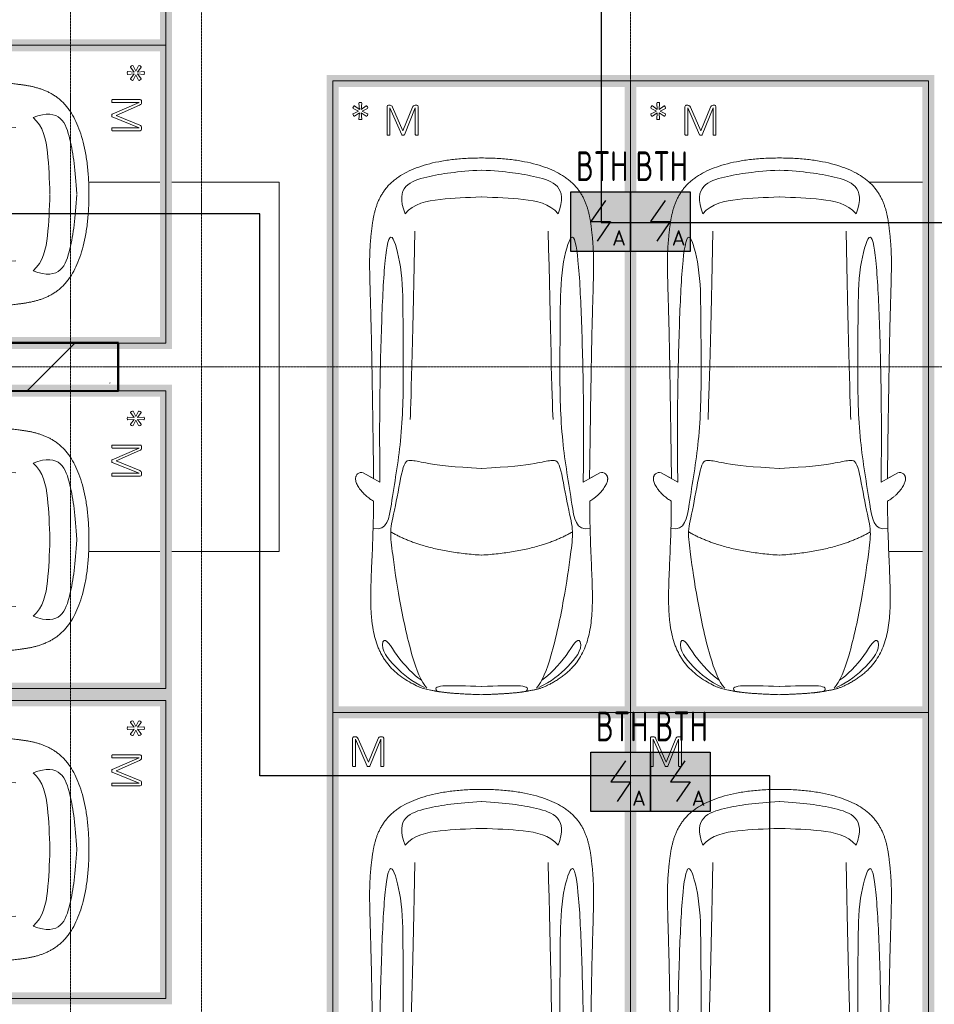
# Model space of a CAD drawing. Header units: millimetres. Extents: x -135639 to 224623, y -383017 to -59102.
# Tile 229 of 256: x 94267 to 101944, y -260866 to -252601. Entities that reach past the tile are written whole.
import ezdxf
from ezdxf.enums import TextEntityAlignment as Align

# ---------------------------------------------------------------- set-up
doc = ezdxf.new("R2010")
doc.units = ezdxf.units.MM
for name, pattern in [('CONTINOUS', [0]), ('Линия сетки', [25, 20, -2.5, 0, -2.5]), ('Невидимые', [5, 3, -2]), ('Штрих_3_3_', [6, 3, -3])]:
    doc.linetypes.add(name, pattern=pattern)
for name, color, linetype, lineweight in [('A-000-M_MASS', 7, 'Continuous', 18), ('A-200-M_WALL_INT', 7, 'Continuous', 18), ('C-953-M_PARKING', 7, 'Continuous', 18), ('C-953-MH_PARKING', 7, 'Невидимые', 18), ('S-160-M_FOUND', 7, 'Continuous', 18), ('S-280-M_COLUMN', 7, 'Continuous', 18), ('Z-030-M_GRID', 7, 'Continuous', 9), ('ПС', 7, 'Continuous', 40), ('СС-011-ПОЖ-СИГНАЛИЗАЦИЯ', 1, 'Continuous', 30)]:
    doc.layers.add(name, color=color, linetype=linetype, lineweight=lineweight)
doc.styles.add('1111', font='isocpeur.ttf')

# ---------------------------------------------------------------- blocks, each defined once
blk = doc.blocks.new('A_PAR_Parking - M_Зависимые-2663510-B2_-11_400_')
at = {"layer": 'C-953-M_PARKING', "true_color": 0xf7f9fb}
blk.add_hatch(color=7, dxfattribs=at).paths.add_polyline_path([(-1300, 1541.5), (-1300, -2700), (1300, -2700), (1300, 2650), (1200, 2650), (1200, -2600), (-1200, -2600), (-1200, 2650), (-1300, 2650), (-1300, 2234.8)])
at = {"layer": 'A-000-M_MASS', "color": 253, "true_color": 0xaaaaaa}
for p, q in [((-853.2, 716.7), (-993.1, 639.1)), ((-906.1, 687.4), (-993.1, 639.1)), ((853.2, 716.7), (993.1, 639.1)), ((993.1, 639.1), (906.1, 687.4))]:
    blk.add_line(p, q, dxfattribs=at)
for centre, start, end in [((-1010.2, 677.7), 223.41837, 293.93047), ((1010.2, 677.7), 246.06953, 316.58163)]:
    blk.add_arc(centre, 42.2, start, end, dxfattribs=at)
for points, knots in [([(-907.6, 876.4), (-907.6, 976), (-911.2, 1161), (-920, 1362), (-926.1, 1508.1), (-930.5, 1645.4), (-930.2, 1768.6), (-921.6, 1880.2), (-910.5, 1957.2), (-893.9, 2030.5), (-870.8, 2100), (-840.5, 2165.3), (-808.7, 2215.9), (-778.9, 2254), (-754.4, 2281.2), (-727.4, 2307.2), (-698.1, 2331.9), (-667.3, 2354.9), (-635.8, 2376.1), (-604.5, 2395.2), (-574, 2412.1), (-545.3, 2426.4), (-519.1, 2437.8), (-499.9, 2445), (-485.2, 2449.7), (-474.3, 2452.8), (-463.2, 2455.6), (-451.9, 2458.1), (-440.1, 2460.6), (-427.5, 2463), (-414, 2465.5), (-401.8, 2467.8), (-391.4, 2469.7), (-383.1, 2471.3), (-375.8, 2472.6), (-369.6, 2473.7), (-363, 2474.8), (-356.1, 2475.9), (-348.8, 2477.1), (-342.9, 2477.9), (-336.8, 2478.8), (-330.4, 2479.7), (-323.7, 2480.6), (-316.6, 2481.5), (-309.1, 2482.4), (-301.4, 2483.3), (-293.2, 2484.2), (-284.6, 2485.1), (-275.5, 2486), (-262.9, 2487.1), (-249.4, 2488.3), (-234.8, 2489.5), (-223.4, 2490.4), (-211.5, 2491.2), (-198.9, 2492.1), (-185.8, 2492.9), (-167.6, 2494), (-148.2, 2495.1), (-127.4, 2496.1), (-105.9, 2497.2), (-77.2, 2498.4), (-39.8, 2499.8), (-13, 2500.7), (0.9, 2501.1)], [-1, -1, -1, -1, -0.913265, -0.826531, -0.783163, -0.739796, -0.653061, -0.612245, -0.571429, -0.530612, -0.489796, -0.44898, -0.408163, -0.387755, -0.367347, -0.346939, -0.326531, -0.306122, -0.285714, -0.265306, -0.244898, -0.22449, -0.204082, -0.183673, -0.173469, -0.163265, -0.153061, -0.142857, -0.132653, -0.122449, -0.112245, -0.102041, -0.096939, -0.091837, -0.086735, -0.084184, -0.081633, -0.076531, -0.07398, -0.071429, -0.068878, -0.066327, -0.063776, -0.061224, -0.058673, -0.056122, -0.053571, -0.05102, -0.048469, -0.045918, -0.040816, -0.038265, -0.035714, -0.033163, -0.030612, -0.028061, -0.02551, -0.020408, -0.017857, -0.015306, -0.010204, -0.005102, 0, 0, 0, 0]), ([(0.9, 2501.1), (21.7, 2500.5), (51.4, 2499.4), (87.7, 2498), (113.2, 2496.8), (137.2, 2495.6), (159.8, 2494.4), (180.9, 2493.2), (200.8, 2491.9), (219.4, 2490.6), (236.6, 2489.3), (252.9, 2488), (267.9, 2486.6), (281.9, 2485.3), (295, 2483.9), (307, 2482.6), (319.6, 2481.1), (329.9, 2479.7), (338.4, 2478.5), (344.6, 2477.7), (350.4, 2476.8), (355.9, 2475.9), (361.2, 2475.1), (366.3, 2474.2), (371.2, 2473.4), (377.4, 2472.3), (384.7, 2471), (393, 2469.4), (403.4, 2467.5), (415.6, 2465.2), (433.6, 2461.8), (453.8, 2457.8), (475.9, 2452.6), (497.6, 2446), (520.6, 2437.4), (555.5, 2422.1), (605.5, 2395.9), (669.1, 2355.3), (729.9, 2307.4), (772.8, 2262.9), (802.5, 2224.9), (822.6, 2195.1), (840.7, 2164.2), (856.7, 2132.1), (870.9, 2098.9), (887.5, 2053.3), (903.9, 1993.8), (915.3, 1931.2), (921.9, 1879.2), (925.6, 1839.1), (928.2, 1798), (929.8, 1755.7), (930.5, 1719.5), (930.6, 1689.9), (930.5, 1667.4), (930.3, 1644.6), (929.9, 1621.4), (929.4, 1597.9), (928.5, 1566.1), (927.2, 1525.5), (924.6, 1458.6), (919.2, 1336.4), (911, 1144.9), (907.6, 970.1), (907.6, 876.4)], [-1, -1, -1, -1, -0.992347, -0.98852, -0.984694, -0.980867, -0.977041, -0.973214, -0.969388, -0.965561, -0.961735, -0.957908, -0.954082, -0.950255, -0.946429, -0.942602, -0.938776, -0.933673, -0.931122, -0.928571, -0.92602, -0.923469, -0.920918, -0.918367, -0.915816, -0.913265, -0.908163, -0.903061, -0.897959, -0.887755, -0.877551, -0.857143, -0.836735, -0.816327, -0.795918, -0.77551, -0.734694, -0.693878, -0.653061, -0.612245, -0.591837, -0.571429, -0.55102, -0.530612, -0.510204, -0.489796, -0.44898, -0.408163, -0.387755, -0.367347, -0.346939, -0.326531, -0.306122, -0.295918, -0.285714, -0.27551, -0.265306, -0.255102, -0.244898, -0.22449, -0.204082, -0.163265, -0.081633, 0, 0, 0, 0]), ([(-479.6, 2441.4), (-586, 2391.8), (-718.7, 2282.7), (-847.3, 2127.6), (-828.4, 2057)], [0, 0, 0, 0, 0.53668, 1.024735, 1.024735, 1.024735, 1.024735]), ([(-459.4, 2446), (-507.5, 2397.9), (-600.9, 2146.6), (-695.8, 1683.9), (-743.6, 1354.1), (-774.1, 1106.3), (-734.1, 996.4), (-659.8, 552.2), (-618, 522.3), (-447.3, 564.9), (-233.6, 590.3), (-1.9, 601.6)], [0, 0, 0, 0, 0.884172, 2.058368, 3.212407, 3.977765, 4.871213, 5.547774, 6.288901, 6.772879, 7.454401, 7.454401, 7.454401, 7.454401]), ([(459.4, 2446), (507.5, 2397.9), (600.9, 2146.6), (695.8, 1683.9), (743.6, 1354.1), (774.1, 1106.3), (734.1, 996.4), (659.8, 552.2), (618, 522.3), (447.3, 564.9), (233.6, 590.3), (1.9, 601.6)], [0, 0, 0, 0, 0.884172, 2.058368, 3.212407, 3.977765, 4.871213, 5.547774, 6.288901, 6.772879, 7.454401, 7.454401, 7.454401, 7.454401]), ([(479.6, 2441.4), (586, 2391.8), (718.7, 2282.7), (847.3, 2127.6), (828.4, 2057)], [0, 0, 0, 0, 0.53668, 1.024735, 1.024735, 1.024735, 1.024735]), ([(-828.4, 2057), (-802.6, 2015.7), (-728.3, 2173.2), (-566.1, 2339.3), (-504.9, 2380.6)], [0, 0, 0, 0, 0.497572, 1.022643, 1.022643, 1.022643, 1.022643]), ([(828.4, 2057), (802.6, 2015.7), (728.3, 2173.2), (566.1, 2339.3), (504.9, 2380.6)], [0, 0, 0, 0, 0.497572, 1.022643, 1.022643, 1.022643, 1.022643]), ([(-908.3, 1105.9), (-792, 1130), (-753.2, 859.4), (-662.6, 332.1), (-655.4, -196.5), (-660.5, -684.2), (-662.6, -1068.4), (-763.9, -1442.7), (-816.5, -1156.9), (-841.5, -605.2), (-856.7, -17.5), (-856.5, 453.9), (-853.2, 716.7)], [0, 0, 0, 0, 1.013953, 2.476159, 4.172855, 5.704608, 7.082231, 8.244161, 9.589947, 11.154659, 12.917121, 14.362976, 14.362976, 14.362976, 14.362976]), ([(908.3, 1105.9), (792, 1130), (753.2, 859.4), (662.6, 332.1), (655.4, -196.5), (660.5, -684.2), (662.6, -1068.4), (763.9, -1442.7), (816.5, -1156.9), (841.5, -605.2), (856.7, -17.5), (856.5, 453.9), (853.2, 716.7)], [0, 0, 0, 0, 1.013953, 2.476159, 4.172855, 5.704608, 7.082231, 8.244161, 9.589947, 11.154659, 12.917121, 14.362976, 14.362976, 14.362976, 14.362976]), ([(-1040.9, 648.7), (-1044.3, 651.7), (-1048.7, 656.6), (-1052.9, 663.7), (-1055.3, 669.5), (-1057.1, 675.4), (-1058, 681.7), (-1058.4, 688.2), (-1057.8, 701.7), (-1052.2, 723.5), (-1035.9, 755.8), (-1011.1, 789.9), (-984.6, 818.2), (-961.5, 838.8), (-943.7, 853.1), (-925.6, 865.8), (-913.6, 873), (-907.6, 876.4)], [-1, -1, -1, -1, -0.941667, -0.9125, -0.883333, -0.854167, -0.825, -0.795833, -0.766667, -0.65, -0.533333, -0.4, -0.266667, -0.2, -0.133333, -0.066667, 0, 0, 0, 0]), ([(907.6, 876.4), (912.9, 873.5), (923.4, 867.2), (944.5, 852.7), (970.5, 831.6), (999.5, 802.9), (1025.9, 770.7), (1043.2, 742.4), (1052.9, 719.4), (1057.4, 702.8), (1058.6, 689.7), (1057.9, 679.9), (1056.4, 672.8), (1054.1, 666.1), (1049.7, 657.8), (1044.8, 652.2), (1040.9, 648.7)], [-1, -1, -1, -1, -0.941667, -0.883333, -0.766667, -0.65, -0.533333, -0.4, -0.333333, -0.266667, -0.2, -0.166667, -0.133333, -0.1, -0.066667, 0, 0, 0, 0]), ([(0, -2003.8), (-45, -2003.7), (-131.8, -2001.4), (-251.9, -1990.7), (-361.8, -1973.6), (-461.5, -1950.2), (-550.8, -1921), (-629.5, -1886.4), (-686.2, -1853.3), (-726.1, -1824.5), (-753.4, -1801.8), (-773.8, -1781.9), (-788.8, -1765.5), (-799.4, -1753.1), (-809.5, -1740.4), (-818.9, -1727.5), (-827.7, -1714.4), (-836.1, -1701.2), (-843.9, -1687.9), (-851.2, -1674.4), (-857.9, -1660.8), (-864.3, -1647.2), (-870.2, -1633.6), (-875.7, -1619.8), (-880.7, -1606), (-885.4, -1592.2), (-889.8, -1578.4), (-893.7, -1564.6), (-897.4, -1550.8), (-900.7, -1537.2), (-903.9, -1523.6), (-906.6, -1510.1), (-909.2, -1496.6), (-911.6, -1483.4), (-913.8, -1470.2), (-915.7, -1457.2), (-917.5, -1444.4), (-919.2, -1431.8), (-920.9, -1419.4), (-922.8, -1403.2), (-925.1, -1383.5), (-927.6, -1360.8), (-929.8, -1338.8), (-931.7, -1317.6), (-934, -1290), (-936.3, -1256.7), (-938.2, -1217.6), (-939.4, -1178.6), (-940, -1138.8), (-940, -1097.3), (-939.4, -1038.8), (-937.7, -958.2), (-934.4, -846), (-930.5, -714.1), (-926.5, -558.6), (-922.7, -375.9), (-918.9, -163.4), (-914.9, 81.7), (-911.4, 315.4), (-908.5, 521.3), (-906.9, 630.9), (-906.1, 687.4)], [-1, -1, -1, -1, -0.97619, -0.952381, -0.928571, -0.904762, -0.880952, -0.857143, -0.833333, -0.821429, -0.809524, -0.797619, -0.791667, -0.785714, -0.779762, -0.77381, -0.767857, -0.761905, -0.755952, -0.75, -0.744048, -0.738095, -0.732143, -0.72619, -0.720238, -0.714286, -0.708333, -0.702381, -0.696429, -0.690476, -0.684524, -0.678571, -0.672619, -0.666667, -0.660714, -0.654762, -0.64881, -0.642857, -0.636905, -0.630952, -0.619048, -0.607143, -0.595238, -0.583333, -0.571429, -0.547619, -0.52381, -0.5, -0.47619, -0.452381, -0.428571, -0.380952, -0.333333, -0.285714, -0.238095, -0.190476, -0.142857, -0.095238, -0.047619, -0.02381, 0, 0, 0, 0]), ([(906.1, 687.4), (906.9, 630.9), (908.5, 521.3), (910.7, 366.9), (912.8, 221.9), (915.6, 40.8), (918.9, -163.4), (922.7, -375.9), (926.5, -558.6), (929.8, -688.2), (932.5, -780), (934.3, -843.5), (936, -902.1), (937.5, -956.3), (938.7, -1006.6), (939.6, -1053.4), (940, -1097.3), (940, -1138.8), (939.4, -1178.6), (938.2, -1217.6), (936.3, -1256.7), (934, -1290), (931.7, -1317.6), (929.8, -1338.8), (927.6, -1360.8), (925.1, -1383.5), (922.8, -1403.2), (920.9, -1419.4), (919.2, -1431.8), (917.5, -1444.4), (915.7, -1457.2), (913.8, -1470.2), (911.6, -1483.4), (909.2, -1496.6), (906.6, -1510.1), (903.9, -1523.6), (900.7, -1537.2), (897.4, -1550.8), (893.7, -1564.6), (889.8, -1578.4), (885.4, -1592.2), (880.7, -1606), (875.7, -1619.8), (870.2, -1633.6), (864.3, -1647.2), (857.9, -1660.8), (851.2, -1674.4), (843.9, -1687.9), (836.1, -1701.2), (827.7, -1714.4), (818.9, -1727.5), (809.5, -1740.4), (799.4, -1753.1), (788.8, -1765.5), (773.8, -1781.9), (753.4, -1801.8), (726.1, -1824.5), (686.2, -1853.3), (606.8, -1899.6), (494.8, -1942.4), (361.8, -1973.6), (251.9, -1990.7), (131.8, -2001.4), (45, -2003.7), (0, -2003.8)], [-1, -1, -1, -1, -0.97619, -0.952381, -0.928571, -0.904762, -0.857143, -0.809524, -0.761905, -0.714286, -0.690476, -0.666667, -0.642857, -0.619048, -0.595238, -0.571429, -0.547619, -0.52381, -0.5, -0.47619, -0.452381, -0.428571, -0.416667, -0.404762, -0.392857, -0.380952, -0.369048, -0.363095, -0.357143, -0.35119, -0.345238, -0.339286, -0.333333, -0.327381, -0.321429, -0.315476, -0.309524, -0.303571, -0.297619, -0.291667, -0.285714, -0.279762, -0.27381, -0.267857, -0.261905, -0.255952, -0.25, -0.244048, -0.238095, -0.232143, -0.22619, -0.220238, -0.214286, -0.208333, -0.202381, -0.190476, -0.178571, -0.166667, -0.142857, -0.095238, -0.071429, -0.047619, -0.02381, 0, 0, 0, 0]), ([(-643, -1534.6), (-731.6, -1765.4), (-468.2, -1854.8), (-203.3, -1891), (-1.9, -1901.6)], [0, 0, 0, 0, 0.867049, 1.684227, 1.684227, 1.684227, 1.684227]), ([(-643, -1534.6), (-569.6, -1622.1), (-348.5, -1664.3), (-124, -1672.4), (-1.9, -1676.2)], [0, 0, 0, 0, 0.616728, 1.242165, 1.242165, 1.242165, 1.242165]), ([(643, -1534.6), (731.6, -1765.4), (468.2, -1854.8), (203.3, -1891), (1.9, -1901.6)], [0, 0, 0, 0, 0.867049, 1.684227, 1.684227, 1.684227, 1.684227]), ([(643, -1534.6), (569.6, -1622.1), (348.5, -1664.3), (124, -1672.4), (1.9, -1676.2)], [0, 0, 0, 0, 0.616728, 1.242165, 1.242165, 1.242165, 1.242165])]:
    blk.add_open_spline(points, degree=3, knots=knots, dxfattribs=at)
for points, degree in [([(-376.2, 2469.9), (-425, 2411.7), (-256.6, 2425), (-1.9, 2431.6)], 3), ([(376.2, 2469.9), (425, 2411.7), (256.6, 2425), (1.9, 2431.6)], 3), ([(-1.9, 1329.8), (-478.1, 1299.2), (-761.9, 1135.3)], 2), ([(1.9, 1329.8), (478.1, 1299.2), (761.9, 1135.3)], 2), ([(-599.3, 190.1), (-592, 24.4), (-575.2, -588.2), (-560, -1389.4)], 3), ([(599.3, 190.1), (592, 24.4), (575.2, -588.2), (560, -1389.4)], 3)]:
    blk.add_open_spline(points, degree=degree, dxfattribs=at)
at = {"layer": 'C-953-M_PARKING', "color": 253, "true_color": 0xaaaaaa}
for p, q in [((-1250, -2650), (-1250, 2650)), ((1250, 2650), (1250, -2650)), ((533.1, -2197.9), (532.6, -2200.1)), ((532.6, -2200.1), (532.6, -2433.8)), ((535, -2196.4), (533.1, -2197.9)), ((533.1, -2197.9), (535, -2196.4)), ((538.7, -2195.4), (535, -2196.4)), ((535, -2196.4), (538.7, -2195.4)), ((544.3, -2195), (538.7, -2195.4)), ((550.3, -2195.4), (544.3, -2195)), ((554.1, -2196.4), (550.3, -2195.4)), ((550.3, -2195.4), (554.1, -2196.4)), ((556.1, -2197.9), (554.1, -2196.4)), ((554.1, -2196.4), (556.1, -2197.9)), ((557, -2200.1), (556.1, -2197.9)), ((648.5, -2198.7), (557, -2425.3)), ((557, -2425.3), (557, -2200.1)), ((649.5, -2197.3), (648.5, -2198.7)), ((648.5, -2198.7), (649.5, -2197.3)), ((651.5, -2196.1), (649.5, -2197.3)), ((649.5, -2197.3), (651.5, -2196.1)), ((654.7, -2195.3), (651.5, -2196.1)), ((651.5, -2196.1), (654.7, -2195.3)), ((659.4, -2195), (654.7, -2195.3)), ((654.7, -2195.3), (659.4, -2195)), ((663.7, -2195.3), (659.4, -2195)), ((659.4, -2195), (663.7, -2195.3)), ((666.9, -2196.1), (663.7, -2195.3)), ((663.7, -2195.3), (666.9, -2196.1)), ((669, -2197.3), (666.9, -2196.1)), ((666.9, -2196.1), (669, -2197.3)), ((670.1, -2198.7), (669, -2197.3)), ((669, -2197.3), (670.1, -2198.7)), ((769.1, -2425.3), (670.1, -2198.7)), ((769.7, -2197.9), (769.1, -2200.1)), ((769.1, -2200.1), (769.1, -2425.3)), ((771.6, -2196.4), (769.7, -2197.9)), ((769.7, -2197.9), (771.6, -2196.4)), ((775.4, -2195.4), (771.6, -2196.4)), ((771.6, -2196.4), (775.4, -2195.4)), ((780.9, -2195), (775.4, -2195.4)), ((786.8, -2195.4), (780.9, -2195)), ((790.5, -2196.4), (786.8, -2195.4)), ((786.8, -2195.4), (790.5, -2196.4)), ((792.6, -2197.9), (790.5, -2196.4)), ((790.5, -2196.4), (792.6, -2197.9)), ((793.2, -2200.1), (792.6, -2197.9)), ((792.6, -2197.9), (793.2, -2200.1)), ((793.2, -2433.8), (793.2, -2200.1)), ((579.9, -2430.3), (660.5, -2231.9)), ((660.5, -2231.9), (747.6, -2429.5)), ((958.9, -2361.5), (955.1, -2370.8)), ((955.1, -2370.8), (957.2, -2374.8)), ((957.2, -2374.8), (1002.4, -2397.7)), ((964.9, -2353.3), (958.9, -2361.5)), ((968.9, -2353.3), (964.9, -2353.3)), ((1009.9, -2383.6), (968.9, -2353.3)), ((1007.6, -2326.6), (1005.5, -2330.5)), ((1005.5, -2330.5), (1009.9, -2383.6)), ((1017.6, -2325.3), (1007.6, -2326.6)), ((1027.5, -2326.6), (1017.6, -2325.3)), ((1025.1, -2383.6), (1029.6, -2330.5)), ((1066.2, -2353.3), (1025.1, -2383.6)), ((1029.6, -2330.5), (1027.5, -2326.6)), ((1032.7, -2397.7), (1077.9, -2374.8)), ((1070.1, -2353.3), (1066.2, -2353.3)), ((1076, -2361.5), (1070.1, -2353.3)), ((1079.9, -2370.8), (1076, -2361.5)), ((1077.9, -2374.8), (1079.9, -2370.8)), ((532.6, -2433.8), (536.3, -2443.3)), ((536.3, -2443.3), (543.6, -2445.9)), ((543.6, -2445.9), (556.4, -2445.9)), ((556.4, -2445.9), (565, -2444.9)), ((565, -2444.9), (571.6, -2441.8)), ((571.6, -2441.8), (576.3, -2436.9)), ((576.3, -2436.9), (579.9, -2430.3)), ((747.6, -2429.5), (751.9, -2437.3)), ((751.9, -2437.3), (756.5, -2442.4)), ((756.5, -2442.4), (761.8, -2445.1)), ((761.8, -2445.1), (768, -2445.9)), ((768, -2445.9), (782.2, -2445.9)), ((782.2, -2445.9), (785.9, -2445.3)), ((785.9, -2445.3), (782.2, -2445.9)), ((785.9, -2445.3), (789.4, -2443.3)), ((789.4, -2443.3), (785.9, -2445.3)), ((789.4, -2443.3), (792.1, -2439.5)), ((792.1, -2439.5), (789.4, -2443.3)), ((792.1, -2439.5), (793.2, -2433.8)), ((957.2, -2420.4), (955.1, -2424.4)), ((955.1, -2424.4), (958.9, -2433.8)), ((1002.4, -2397.7), (957.2, -2420.4)), ((958.9, -2433.8), (964.9, -2442)), ((964.9, -2442), (968.9, -2442)), ((968.9, -2442), (1009.9, -2411.7)), ((1009.9, -2411.7), (1005.5, -2464.8)), ((1005.5, -2464.8), (1007.6, -2468.8)), ((1007.6, -2468.8), (1017.6, -2470)), ((1017.6, -2470), (1027.5, -2468.8)), ((1029.6, -2464.8), (1025.1, -2411.7)), ((1025.1, -2411.7), (1066.2, -2442)), ((1027.5, -2468.8), (1029.6, -2464.8)), ((1077.9, -2420.4), (1032.7, -2397.7)), ((1066.2, -2442), (1070.1, -2442)), ((1070.1, -2442), (1076, -2433.8)), ((1076, -2433.8), (1079.9, -2424.4)), ((1079.9, -2424.4), (1077.9, -2420.4)), ((1250, -2650), (-1250, -2650))]:
    blk.add_line(p, q, dxfattribs=at)
blk = doc.blocks.new('A_PAR_Parking - M-2663509-B2_-11_400_')
at = {"layer": 'C-953-M_PARKING', "true_color": 0xf7f9fb}
blk.add_hatch(color=7, dxfattribs=at).paths.add_polyline_path([(-1300, 2650), (-1300, -2700), (1300, -2700), (1300, 2650), (1200, 2650), (1200, -2600), (-1200, -2600), (-1200, 2650)])
at = {"layer": 'A-000-M_MASS', "color": 253, "true_color": 0xaaaaaa}
for p, q in [((-853.2, 716.7), (-993.1, 639.1)), ((-906.1, 687.4), (-993.1, 639.1)), ((853.2, 716.7), (993.1, 639.1)), ((993.1, 639.1), (906.1, 687.4))]:
    blk.add_line(p, q, dxfattribs=at)
for centre, start, end in [((-1010.2, 677.7), 223.41837, 293.93047), ((1010.2, 677.7), 246.06953, 316.58163)]:
    blk.add_arc(centre, 42.2, start, end, dxfattribs=at)
for points, knots in [([(-907.6, 876.4), (-907.6, 976), (-911.2, 1161), (-920, 1362), (-926.1, 1508.1), (-930.5, 1645.4), (-930.2, 1768.6), (-921.6, 1880.2), (-910.5, 1957.2), (-893.9, 2030.5), (-870.8, 2100), (-840.5, 2165.3), (-808.7, 2215.9), (-778.9, 2254), (-754.4, 2281.2), (-727.4, 2307.2), (-698.1, 2331.9), (-667.3, 2354.9), (-635.8, 2376.1), (-604.5, 2395.2), (-574, 2412.1), (-545.3, 2426.4), (-519.1, 2437.8), (-499.9, 2445), (-485.2, 2449.7), (-474.3, 2452.8), (-463.2, 2455.6), (-451.9, 2458.1), (-440.1, 2460.6), (-427.5, 2463), (-414, 2465.5), (-401.8, 2467.8), (-391.4, 2469.7), (-383.1, 2471.3), (-375.8, 2472.6), (-369.6, 2473.7), (-363, 2474.8), (-356.1, 2475.9), (-348.8, 2477.1), (-342.9, 2477.9), (-336.8, 2478.8), (-330.4, 2479.7), (-323.7, 2480.6), (-316.6, 2481.5), (-309.1, 2482.4), (-301.4, 2483.3), (-293.2, 2484.2), (-284.6, 2485.1), (-275.5, 2486), (-262.9, 2487.1), (-249.4, 2488.3), (-234.8, 2489.5), (-223.4, 2490.4), (-211.5, 2491.2), (-198.9, 2492.1), (-185.8, 2492.9), (-167.6, 2494), (-148.2, 2495.1), (-127.4, 2496.1), (-105.9, 2497.2), (-77.2, 2498.4), (-39.8, 2499.8), (-13, 2500.7), (0.9, 2501.1)], [-1, -1, -1, -1, -0.913265, -0.826531, -0.783163, -0.739796, -0.653061, -0.612245, -0.571429, -0.530612, -0.489796, -0.44898, -0.408163, -0.387755, -0.367347, -0.346939, -0.326531, -0.306122, -0.285714, -0.265306, -0.244898, -0.22449, -0.204082, -0.183673, -0.173469, -0.163265, -0.153061, -0.142857, -0.132653, -0.122449, -0.112245, -0.102041, -0.096939, -0.091837, -0.086735, -0.084184, -0.081633, -0.076531, -0.07398, -0.071429, -0.068878, -0.066327, -0.063776, -0.061224, -0.058673, -0.056122, -0.053571, -0.05102, -0.048469, -0.045918, -0.040816, -0.038265, -0.035714, -0.033163, -0.030612, -0.028061, -0.02551, -0.020408, -0.017857, -0.015306, -0.010204, -0.005102, 0, 0, 0, 0]), ([(0.9, 2501.1), (21.7, 2500.5), (51.4, 2499.4), (87.7, 2498), (113.2, 2496.8), (137.2, 2495.6), (159.8, 2494.4), (180.9, 2493.2), (200.8, 2491.9), (219.4, 2490.6), (236.6, 2489.3), (252.9, 2488), (267.9, 2486.6), (281.9, 2485.3), (295, 2483.9), (307, 2482.6), (319.6, 2481.1), (329.9, 2479.7), (338.4, 2478.5), (344.6, 2477.7), (350.4, 2476.8), (355.9, 2475.9), (361.2, 2475.1), (366.3, 2474.2), (371.2, 2473.4), (377.4, 2472.3), (384.7, 2471), (393, 2469.4), (403.4, 2467.5), (415.6, 2465.2), (433.6, 2461.8), (453.8, 2457.8), (475.9, 2452.6), (497.6, 2446), (520.6, 2437.4), (555.5, 2422.1), (605.5, 2395.9), (669.1, 2355.3), (729.9, 2307.4), (772.8, 2262.9), (802.5, 2224.9), (822.6, 2195.1), (840.7, 2164.2), (856.7, 2132.1), (870.9, 2098.9), (887.5, 2053.3), (903.9, 1993.8), (915.3, 1931.2), (921.9, 1879.2), (925.6, 1839.1), (928.2, 1798), (929.8, 1755.7), (930.5, 1719.5), (930.6, 1689.9), (930.5, 1667.4), (930.3, 1644.6), (929.9, 1621.4), (929.4, 1597.9), (928.5, 1566.1), (927.2, 1525.5), (924.6, 1458.6), (919.2, 1336.4), (911, 1144.9), (907.6, 970.1), (907.6, 876.4)], [-1, -1, -1, -1, -0.992347, -0.98852, -0.984694, -0.980867, -0.977041, -0.973214, -0.969388, -0.965561, -0.961735, -0.957908, -0.954082, -0.950255, -0.946429, -0.942602, -0.938776, -0.933673, -0.931122, -0.928571, -0.92602, -0.923469, -0.920918, -0.918367, -0.915816, -0.913265, -0.908163, -0.903061, -0.897959, -0.887755, -0.877551, -0.857143, -0.836735, -0.816327, -0.795918, -0.77551, -0.734694, -0.693878, -0.653061, -0.612245, -0.591837, -0.571429, -0.55102, -0.530612, -0.510204, -0.489796, -0.44898, -0.408163, -0.387755, -0.367347, -0.346939, -0.326531, -0.306122, -0.295918, -0.285714, -0.27551, -0.265306, -0.255102, -0.244898, -0.22449, -0.204082, -0.163265, -0.081633, 0, 0, 0, 0]), ([(-479.6, 2441.4), (-586, 2391.8), (-718.7, 2282.7), (-847.3, 2127.6), (-828.4, 2057)], [0, 0, 0, 0, 0.53668, 1.024735, 1.024735, 1.024735, 1.024735]), ([(-459.4, 2446), (-507.5, 2397.9), (-600.9, 2146.6), (-695.8, 1683.9), (-743.6, 1354.1), (-774.1, 1106.3), (-734.1, 996.4), (-659.8, 552.2), (-618, 522.3), (-447.3, 564.9), (-233.6, 590.3), (-1.9, 601.6)], [0, 0, 0, 0, 0.884172, 2.058368, 3.212407, 3.977765, 4.871213, 5.547774, 6.288901, 6.772879, 7.454401, 7.454401, 7.454401, 7.454401]), ([(459.4, 2446), (507.5, 2397.9), (600.9, 2146.6), (695.8, 1683.9), (743.6, 1354.1), (774.1, 1106.3), (734.1, 996.4), (659.8, 552.2), (618, 522.3), (447.3, 564.9), (233.6, 590.3), (1.9, 601.6)], [0, 0, 0, 0, 0.884172, 2.058368, 3.212407, 3.977765, 4.871213, 5.547774, 6.288901, 6.772879, 7.454401, 7.454401, 7.454401, 7.454401]), ([(479.6, 2441.4), (586, 2391.8), (718.7, 2282.7), (847.3, 2127.6), (828.4, 2057)], [0, 0, 0, 0, 0.53668, 1.024735, 1.024735, 1.024735, 1.024735]), ([(-828.4, 2057), (-802.6, 2015.7), (-728.3, 2173.2), (-566.1, 2339.3), (-504.9, 2380.6)], [0, 0, 0, 0, 0.497572, 1.022643, 1.022643, 1.022643, 1.022643]), ([(828.4, 2057), (802.6, 2015.7), (728.3, 2173.2), (566.1, 2339.3), (504.9, 2380.6)], [0, 0, 0, 0, 0.497572, 1.022643, 1.022643, 1.022643, 1.022643]), ([(-908.3, 1105.9), (-792, 1130), (-753.2, 859.4), (-662.6, 332.1), (-655.4, -196.5), (-660.5, -684.2), (-662.6, -1068.4), (-763.9, -1442.7), (-816.5, -1156.9), (-841.5, -605.2), (-856.7, -17.5), (-856.5, 453.9), (-853.2, 716.7)], [0, 0, 0, 0, 1.013953, 2.476159, 4.172855, 5.704608, 7.082231, 8.244161, 9.589947, 11.154659, 12.917121, 14.362976, 14.362976, 14.362976, 14.362976]), ([(908.3, 1105.9), (792, 1130), (753.2, 859.4), (662.6, 332.1), (655.4, -196.5), (660.5, -684.2), (662.6, -1068.4), (763.9, -1442.7), (816.5, -1156.9), (841.5, -605.2), (856.7, -17.5), (856.5, 453.9), (853.2, 716.7)], [0, 0, 0, 0, 1.013953, 2.476159, 4.172855, 5.704608, 7.082231, 8.244161, 9.589947, 11.154659, 12.917121, 14.362976, 14.362976, 14.362976, 14.362976]), ([(-1040.9, 648.7), (-1044.3, 651.7), (-1048.7, 656.6), (-1052.9, 663.7), (-1055.3, 669.5), (-1057.1, 675.4), (-1058, 681.7), (-1058.4, 688.2), (-1057.8, 701.7), (-1052.2, 723.5), (-1035.9, 755.8), (-1011.1, 789.9), (-984.6, 818.2), (-961.5, 838.8), (-943.7, 853.1), (-925.6, 865.8), (-913.6, 873), (-907.6, 876.4)], [-1, -1, -1, -1, -0.941667, -0.9125, -0.883333, -0.854167, -0.825, -0.795833, -0.766667, -0.65, -0.533333, -0.4, -0.266667, -0.2, -0.133333, -0.066667, 0, 0, 0, 0]), ([(907.6, 876.4), (912.9, 873.5), (923.4, 867.2), (944.5, 852.7), (970.5, 831.6), (999.5, 802.9), (1025.9, 770.7), (1043.2, 742.4), (1052.9, 719.4), (1057.4, 702.8), (1058.6, 689.7), (1057.9, 679.9), (1056.4, 672.8), (1054.1, 666.1), (1049.7, 657.8), (1044.8, 652.2), (1040.9, 648.7)], [-1, -1, -1, -1, -0.941667, -0.883333, -0.766667, -0.65, -0.533333, -0.4, -0.333333, -0.266667, -0.2, -0.166667, -0.133333, -0.1, -0.066667, 0, 0, 0, 0]), ([(0, -2003.8), (-45, -2003.7), (-131.8, -2001.4), (-251.9, -1990.7), (-361.8, -1973.6), (-461.5, -1950.2), (-550.8, -1921), (-629.5, -1886.4), (-686.2, -1853.3), (-726.1, -1824.5), (-753.4, -1801.8), (-773.8, -1781.9), (-788.8, -1765.5), (-799.4, -1753.1), (-809.5, -1740.4), (-818.9, -1727.5), (-827.7, -1714.4), (-836.1, -1701.2), (-843.9, -1687.9), (-851.2, -1674.4), (-857.9, -1660.8), (-864.3, -1647.2), (-870.2, -1633.6), (-875.7, -1619.8), (-880.7, -1606), (-885.4, -1592.2), (-889.8, -1578.4), (-893.7, -1564.6), (-897.4, -1550.8), (-900.7, -1537.2), (-903.9, -1523.6), (-906.6, -1510.1), (-909.2, -1496.6), (-911.6, -1483.4), (-913.8, -1470.2), (-915.7, -1457.2), (-917.5, -1444.4), (-919.2, -1431.8), (-920.9, -1419.4), (-922.8, -1403.2), (-925.1, -1383.5), (-927.6, -1360.8), (-929.8, -1338.8), (-931.7, -1317.6), (-934, -1290), (-936.3, -1256.7), (-938.2, -1217.6), (-939.4, -1178.6), (-940, -1138.8), (-940, -1097.3), (-939.4, -1038.8), (-937.7, -958.2), (-934.4, -846), (-930.5, -714.1), (-926.5, -558.6), (-922.7, -375.9), (-918.9, -163.4), (-914.9, 81.7), (-911.4, 315.4), (-908.5, 521.3), (-906.9, 630.9), (-906.1, 687.4)], [-1, -1, -1, -1, -0.97619, -0.952381, -0.928571, -0.904762, -0.880952, -0.857143, -0.833333, -0.821429, -0.809524, -0.797619, -0.791667, -0.785714, -0.779762, -0.77381, -0.767857, -0.761905, -0.755952, -0.75, -0.744048, -0.738095, -0.732143, -0.72619, -0.720238, -0.714286, -0.708333, -0.702381, -0.696429, -0.690476, -0.684524, -0.678571, -0.672619, -0.666667, -0.660714, -0.654762, -0.64881, -0.642857, -0.636905, -0.630952, -0.619048, -0.607143, -0.595238, -0.583333, -0.571429, -0.547619, -0.52381, -0.5, -0.47619, -0.452381, -0.428571, -0.380952, -0.333333, -0.285714, -0.238095, -0.190476, -0.142857, -0.095238, -0.047619, -0.02381, 0, 0, 0, 0]), ([(906.1, 687.4), (906.9, 630.9), (908.5, 521.3), (910.7, 366.9), (912.8, 221.9), (915.6, 40.8), (918.9, -163.4), (922.7, -375.9), (926.5, -558.6), (929.8, -688.2), (932.5, -780), (934.3, -843.5), (936, -902.1), (937.5, -956.3), (938.7, -1006.6), (939.6, -1053.4), (940, -1097.3), (940, -1138.8), (939.4, -1178.6), (938.2, -1217.6), (936.3, -1256.7), (934, -1290), (931.7, -1317.6), (929.8, -1338.8), (927.6, -1360.8), (925.1, -1383.5), (922.8, -1403.2), (920.9, -1419.4), (919.2, -1431.8), (917.5, -1444.4), (915.7, -1457.2), (913.8, -1470.2), (911.6, -1483.4), (909.2, -1496.6), (906.6, -1510.1), (903.9, -1523.6), (900.7, -1537.2), (897.4, -1550.8), (893.7, -1564.6), (889.8, -1578.4), (885.4, -1592.2), (880.7, -1606), (875.7, -1619.8), (870.2, -1633.6), (864.3, -1647.2), (857.9, -1660.8), (851.2, -1674.4), (843.9, -1687.9), (836.1, -1701.2), (827.7, -1714.4), (818.9, -1727.5), (809.5, -1740.4), (799.4, -1753.1), (788.8, -1765.5), (773.8, -1781.9), (753.4, -1801.8), (726.1, -1824.5), (686.2, -1853.3), (606.8, -1899.6), (494.8, -1942.4), (361.8, -1973.6), (251.9, -1990.7), (131.8, -2001.4), (45, -2003.7), (0, -2003.8)], [-1, -1, -1, -1, -0.97619, -0.952381, -0.928571, -0.904762, -0.857143, -0.809524, -0.761905, -0.714286, -0.690476, -0.666667, -0.642857, -0.619048, -0.595238, -0.571429, -0.547619, -0.52381, -0.5, -0.47619, -0.452381, -0.428571, -0.416667, -0.404762, -0.392857, -0.380952, -0.369048, -0.363095, -0.357143, -0.35119, -0.345238, -0.339286, -0.333333, -0.327381, -0.321429, -0.315476, -0.309524, -0.303571, -0.297619, -0.291667, -0.285714, -0.279762, -0.27381, -0.267857, -0.261905, -0.255952, -0.25, -0.244048, -0.238095, -0.232143, -0.22619, -0.220238, -0.214286, -0.208333, -0.202381, -0.190476, -0.178571, -0.166667, -0.142857, -0.095238, -0.071429, -0.047619, -0.02381, 0, 0, 0, 0]), ([(-643, -1534.6), (-731.6, -1765.4), (-468.2, -1854.8), (-203.3, -1891), (-1.9, -1901.6)], [0, 0, 0, 0, 0.867049, 1.684227, 1.684227, 1.684227, 1.684227]), ([(-643, -1534.6), (-569.6, -1622.1), (-348.5, -1664.3), (-124, -1672.4), (-1.9, -1676.2)], [0, 0, 0, 0, 0.616728, 1.242165, 1.242165, 1.242165, 1.242165]), ([(643, -1534.6), (731.6, -1765.4), (468.2, -1854.8), (203.3, -1891), (1.9, -1901.6)], [0, 0, 0, 0, 0.867049, 1.684227, 1.684227, 1.684227, 1.684227]), ([(643, -1534.6), (569.6, -1622.1), (348.5, -1664.3), (124, -1672.4), (1.9, -1676.2)], [0, 0, 0, 0, 0.616728, 1.242165, 1.242165, 1.242165, 1.242165])]:
    blk.add_open_spline(points, degree=3, knots=knots, dxfattribs=at)
for points, degree in [([(-376.2, 2469.9), (-425, 2411.7), (-256.6, 2425), (-1.9, 2431.6)], 3), ([(376.2, 2469.9), (425, 2411.7), (256.6, 2425), (1.9, 2431.6)], 3), ([(-1.9, 1329.8), (-478.1, 1299.2), (-761.9, 1135.3)], 2), ([(1.9, 1329.8), (478.1, 1299.2), (761.9, 1135.3)], 2), ([(-599.3, 190.1), (-592, 24.4), (-575.2, -588.2), (-560, -1389.4)], 3), ([(599.3, 190.1), (592, 24.4), (575.2, -588.2), (560, -1389.4)], 3)]:
    blk.add_open_spline(points, degree=degree, dxfattribs=at)
at = {"layer": 'C-953-M_PARKING', "color": 253, "true_color": 0xaaaaaa}
for p, q in [((-1250, -2650), (-1250, 2650)), ((1250, 2650), (1250, -2650)), ((822.6, -2197.9), (822.1, -2200.1)), ((822.1, -2200.1), (822.1, -2433.8)), ((824.5, -2196.4), (822.6, -2197.9)), ((822.6, -2197.9), (824.5, -2196.4)), ((828.2, -2195.4), (824.5, -2196.4)), ((824.5, -2196.4), (828.2, -2195.4)), ((833.8, -2195), (828.2, -2195.4)), ((839.8, -2195.4), (833.8, -2195)), ((843.6, -2196.4), (839.8, -2195.4)), ((839.8, -2195.4), (843.6, -2196.4)), ((845.7, -2197.9), (843.6, -2196.4)), ((843.6, -2196.4), (845.7, -2197.9)), ((846.5, -2200.1), (845.7, -2197.9)), ((938, -2198.7), (846.5, -2425.3)), ((846.5, -2425.3), (846.5, -2200.1)), ((939, -2197.3), (938, -2198.7)), ((938, -2198.7), (939, -2197.3)), ((941, -2196.1), (939, -2197.3)), ((939, -2197.3), (941, -2196.1)), ((944.2, -2195.3), (941, -2196.1)), ((941, -2196.1), (944.2, -2195.3)), ((948.9, -2195), (944.2, -2195.3)), ((944.2, -2195.3), (948.9, -2195)), ((953.2, -2195.3), (948.9, -2195)), ((948.9, -2195), (953.2, -2195.3)), ((956.4, -2196.1), (953.2, -2195.3)), ((953.2, -2195.3), (956.4, -2196.1)), ((958.5, -2197.3), (956.4, -2196.1)), ((956.4, -2196.1), (958.5, -2197.3)), ((959.7, -2198.7), (958.5, -2197.3)), ((958.5, -2197.3), (959.7, -2198.7)), ((1058.6, -2425.3), (959.7, -2198.7)), ((1059.2, -2197.9), (1058.6, -2200.1)), ((1058.6, -2200.1), (1058.6, -2425.3)), ((1061.1, -2196.4), (1059.2, -2197.9)), ((1059.2, -2197.9), (1061.1, -2196.4)), ((1064.9, -2195.4), (1061.1, -2196.4)), ((1061.1, -2196.4), (1064.9, -2195.4)), ((1070.4, -2195), (1064.9, -2195.4)), ((1076.3, -2195.4), (1070.4, -2195)), ((1080, -2196.4), (1076.3, -2195.4)), ((1076.3, -2195.4), (1080, -2196.4)), ((1082.1, -2197.9), (1080, -2196.4)), ((1080, -2196.4), (1082.1, -2197.9)), ((1082.7, -2200.1), (1082.1, -2197.9)), ((1082.1, -2197.9), (1082.7, -2200.1)), ((1082.7, -2433.8), (1082.7, -2200.1)), ((869.4, -2430.3), (950, -2231.9)), ((950, -2231.9), (1037.2, -2429.5)), ((822.1, -2433.8), (825.8, -2443.3)), ((825.8, -2443.3), (833.1, -2445.9)), ((833.1, -2445.9), (846, -2445.9)), ((846, -2445.9), (854.6, -2444.9)), ((854.6, -2444.9), (861.1, -2441.8)), ((861.1, -2441.8), (865.9, -2436.9)), ((865.9, -2436.9), (869.4, -2430.3)), ((1037.2, -2429.5), (1041.4, -2437.3)), ((1041.4, -2437.3), (1046.1, -2442.4)), ((1046.1, -2442.4), (1051.3, -2445.1)), ((1051.3, -2445.1), (1057.5, -2445.9)), ((1057.5, -2445.9), (1071.8, -2445.9)), ((1071.8, -2445.9), (1075.5, -2445.3)), ((1075.5, -2445.3), (1071.8, -2445.9)), ((1075.5, -2445.3), (1079, -2443.3)), ((1079, -2443.3), (1075.5, -2445.3)), ((1079, -2443.3), (1081.6, -2439.5)), ((1081.6, -2439.5), (1079, -2443.3)), ((1081.6, -2439.5), (1082.7, -2433.8)), ((1250, -2650), (-1250, -2650))]:
    blk.add_line(p, q, dxfattribs=at)
at = {"layer": 'C-953-MH_PARKING', "color": 253, "linetype": 'Штрих_3_3_', "true_color": 0xaaaaaa}
blk.add_line((-1200, 2650), (1200, 2650), dxfattribs=at)
blk = doc.blocks.new('135_SLK_GD_AR_rvt-1-B2_-11_400_')
at = {"layer": 'A-200-M_WALL_INT', "color": 253, "lineweight": 40, "true_color": 0xaaaaaa}
for p, q in [((103652, 106402), (102650, 106402)), ((103652, 106400), (103652, 106402)), ((103652, 105998), (103652, 106400)), ((102650, 105998), (103650, 105998)), ((103650, 105998), (103652, 105998))]:
    blk.add_line(p, q, dxfattribs=at)
at = {"layer": 'C-953-M_PARKING', "color": 253, "lineweight": 18, "true_color": 0xaaaaaa}
for name, p, rotation in [('A_PAR_Parking - M_Зависимые-2663510-B2_-11_400_', (101400, 110150), 90.00000000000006), ('A_PAR_Parking - M_Зависимые-2663510-B2_-11_400_', (101400, 107650), 90.00000000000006), ('A_PAR_Parking - M_Зависимые-2663510-B2_-11_400_', (106700, 105950), 180), ('A_PAR_Parking - M_Зависимые-2663510-B2_-11_400_', (109200, 105950), 180), ('A_PAR_Parking - M_Зависимые-2663510-B2_-11_400_', (101400, 104750), 90.00000000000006), ('A_PAR_Parking - M_Зависимые-2663510-B2_-11_400_', (101400, 102150), 90.00000000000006), ('A_PAR_Parking - M-2663509-B2_-11_400_', (106700, 100650), 180), ('A_PAR_Parking - M-2663509-B2_-11_400_', (109200, 100650), 180)]:
    blk.add_blockref(name, p, dxfattribs=dict(at, rotation=rotation))
blk = doc.blocks.new('Бетон-Прямоугольная-Колонна - CLM_Подземные этажи_В40-400х1000-V228-B2_-11_400_')
at = {"layer": 'S-280-M_COLUMN', "lineweight": 9, "true_color": 0xaaaaaa}
h = blk.add_hatch(dxfattribs=at)
h.set_pattern_fill('FP_109', color=253, style=0, pattern_type=2)
h.set_pattern_definition([(315, (-106200, 103150), (628.618, 628.618), []), (315, (-106200, 102521.4), (628.618, 628.618), [1111.25, -222.25, 6.706, -215.544])])
h.paths.add_polyline_path([(-200, 500), (-200, -500), (200, -500), (200, 500), (-32.7, 500)])
at = {"layer": 'S-280-M_COLUMN', "color": 253, "lineweight": 40, "true_color": 0xaaaaaa}
for p, q in [((200, 500), (-200, 500)), ((-200, 500), (-200, -500)), ((200, -500), (200, 500)), ((-200, -500), (200, -500))]:
    blk.add_line(p, q, dxfattribs=at)
blk = doc.blocks.new('135_SLK_GD_KR_rvt-1-B2_-11_400_')
at = {"layer": 'S-160-M_FOUND', "color": 253, "true_color": 0xaaaaaa}
for p, q in [((104000, 107750), (103401, 107750)), ((105000, 107750), (104100, 107750)), ((105000, 104650), (105000, 107750)), ((110400, 107750), (109954.1, 107750)), ((103401, 104650), (104000, 104650)), ((104100, 104650), (105000, 104650)), ((110117.3, 104650), (110400, 104650))]:
    blk.add_line(p, q, dxfattribs=at)
at = {"layer": 'S-280-M_COLUMN', "color": 253, "lineweight": 18, "true_color": 0xaaaaaa, "rotation": 90.00000000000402}
blk.add_blockref('Бетон-Прямоугольная-Колонна - CLM_Подземные этажи_В40-400х1000-V228-B2_-11_400_', (103150, 106200), dxfattribs=at)
blk = doc.blocks.new('-2 этаж')
at = {"layer": 'Z-030-M_GRID', "color": 253, "linetype": 'Линия сетки', "true_color": 0xaaaaaa}
for p, q in [((362342.3, -369628.3), (362342.3, -216207.4)), ((363442.3, -367082), (363442.3, -216207.4)), ((367042.3, -369621.8), (367042.3, -216207.4)), ((415037.5, -243727.3), (337187.5, -243727.3))]:
    blk.add_line(p, q, dxfattribs=at)
at = {"lineweight": 5}
for name in ['135_SLK_GD_KR_rvt-1-B2_-11_400_', '135_SLK_GD_AR_rvt-1-B2_-11_400_']:
    blk.add_blockref(name, (259092.3, -349927.3), dxfattribs=at)
blk = doc.blocks.new('*U4706')
at = {"lineweight": 35, "true_color": 0xffffff}
h = blk.add_hatch(color=7, dxfattribs=at)
h.dxf.hatch_style = 1
h.paths.add_polyline_path([(0, 499.6), (0, 0), (499.6, 0), (499.6, 499.6)])
at = {"color": 1, "linetype": 'ByBlock', "lineweight": -2}
for p, q in [((289.5, 426.3), (166.9, 249.8)), ((166.9, 249.8), (332.7, 249.8)), ((332.7, 249.8), (219.3, 86.3))]:
    blk.add_line(p, q, dxfattribs=at)
at = {"color": 1, "linetype": 'ByBlock', "lineweight": -2, "ltscale": 0.1}
blk.add_lwpolyline([(0, 499.6), (499.6, 499.6), (499.6, 0), (0, 0)], close=True, dxfattribs=at)
at = {"color": 1, "linetype": 'ByBlock', "lineweight": -2, "ltscale": 1000, "style": '1111'}
blk.add_text('A', height=128.1, dxfattribs=at).set_placement((403.4, 49.2), align=Align.CENTER)
at = {"color": 0, "linetype": 'ByBlock', "lineweight": -2, "style": '1111'}
blk.add_attdef('INDEX', (-63.3, -234.7), '', height=125, dxfattribs=at)
at = {"color": 0, "linetype": 'ByBlock', "lineweight": -2, "style": '1111', "flags": 1}
for tag, p in [('NAME_DEVICE', (-64.1, -421.2)), ('NUM_POM', (-81.6, -847))]:
    blk.add_attdef(tag, p, '', height=125, dxfattribs=at)
at = {"color": 0, "linetype": 'ByBlock', "lineweight": -2, "style": '1111', "width": 0.7}
blk.add_attdef('NUM_DEVICE', (-64.1, -629.5), '', height=125, dxfattribs=at)

msp = doc.modelspace()

# ---------------------------------------------------------------- linework, layer by layer
at = {"layer": 'СС-011-ПОЖ-СИГНАЛИЗАЦИЯ', "lineweight": 30}
for points in [[(77550, -266568.6), (77550, -259489), (75772.4, -259489), (75772.4, -254085.5), (77258.2, -254085.5), (77258.2, -250184.4), (75753.7, -250184.4), (75753.7, -249350.3), (97742.3, -249350.3), (97742.3, -250395.6), (99149.4, -250395.6), (99149.4, -254302.5), (102545.3, -254302.5), (106241.1, -259207.5), (106241.1, -260602.5), (107949.4, -260602.5), (110594, -264049)], [(100562.7, -266973.4), (100562.7, -258948.6), (96283.4, -258948.6), (96283.4, -254231.1), (81706.7, -254231.1), (81706.7, -259460.7), (91280.6, -259460.7), (91280.6, -264890.8)]]:
    msp.add_lwpolyline(points, dxfattribs=at)

# ---------------------------------------------------------------- block references
at = {"color": 0}
msp.add_blockref('-2 этаж', (-267647.8, -11788.6), dxfattribs=at)
at = {"layer": 'ПС', "color": 7, "linetype": 'CONTINOUS', "lineweight": 30, "ltscale": 100}
ref = msp.add_blockref('*U4706', (98894.5, -254546.5), dxfattribs=dict(at, xscale=1.000736, yscale=1.000736, zscale=1.000736))
ref.add_attrib('NUM_DEVICE', 'BTH', dxfattribs={"layer": '0', "color": 0, "linetype": 'ByBlock', "lineweight": -2, "ltscale": 100, "height": 250.18, "style": '1111', "width": 0.7}).set_placement((99156.2, -253956), align=Align.CENTER)
ref = msp.add_blockref('*U4706', (99394.5, -254546.5), dxfattribs=dict(at, xscale=1.000736, yscale=1.000736, zscale=1.000736))
ref.add_attrib('NUM_DEVICE', 'BTH', dxfattribs={"layer": '0', "color": 0, "linetype": 'ByBlock', "lineweight": -2, "ltscale": 100, "height": 250.18, "style": '1111', "width": 0.7}).set_placement((99656.2, -253956), align=Align.CENTER)
ref = msp.add_blockref('*U4706', (99061.8, -259248.9), dxfattribs=dict(at, xscale=1.000736, yscale=1.000736, zscale=1.000736))
ref.add_attrib('NUM_DEVICE', 'BTH', dxfattribs={"layer": '0', "color": 0, "linetype": 'ByBlock', "lineweight": -2, "ltscale": 100, "height": 250.18, "style": '1111', "width": 0.7}).set_placement((99323.6, -258658.4), align=Align.CENTER)
ref = msp.add_blockref('*U4706', (99561.8, -259248.9), dxfattribs=dict(at, xscale=1.000736, yscale=1.000736, zscale=1.000736))
ref.add_attrib('NUM_DEVICE', 'BTH', dxfattribs={"layer": '0', "color": 0, "linetype": 'ByBlock', "lineweight": -2, "ltscale": 100, "height": 250.18, "style": '1111', "width": 0.7}).set_placement((99823.5, -258658.4), align=Align.CENTER)

doc.saveas('drawing.dxf')
